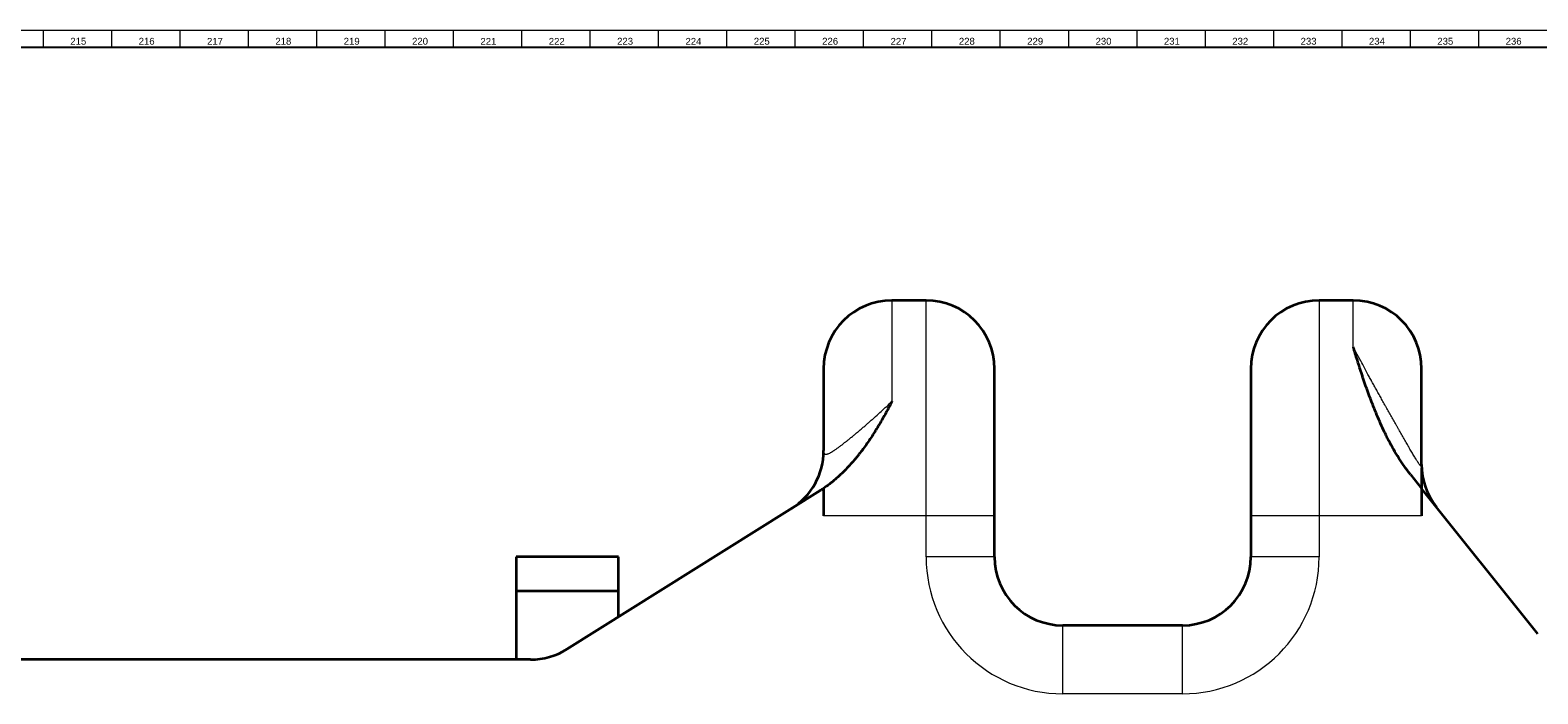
# Model space of a CAD drawing. Header units: millimetres. Extents: x -34 to 6620, y -230 to 4700.
# Tile 173 of 189: x 4286 to 4727, y 4504 to 4698. Entities that reach past the tile are written whole.
import ezdxf

# ---------------------------------------------------------------- set-up
doc = ezdxf.new("R2010")
doc.units = ezdxf.units.MM
doc.layers.add('1', color=7, linetype='Continuous', true_color=0xffffff)
doc.styles.add('Arial Unicode MS', font='Arial Unicode MS')

msp = doc.modelspace()

# ---------------------------------------------------------------- linework, layer by layer
at = {"layer": '1', "color": 3, "linetype": 'Continuous', "lineweight": 18}
msp.add_line((2, 4698), (6618, 4698), dxfattribs=at)
at = {"layer": '1', "color": 3, "linetype": 'Continuous', "lineweight": 13}
for p, q in [((4290, 4698), (4290, 4693)), ((4310, 4698), (4310, 4693)), ((4330, 4698), (4330, 4693)), ((4350, 4698), (4350, 4693)), ((4370, 4698), (4370, 4693)), ((4390, 4698), (4390, 4693)), ((4410, 4698), (4410, 4693)), ((4430, 4698), (4430, 4693)), ((4450, 4698), (4450, 4693)), ((4470, 4698), (4470, 4693)), ((4490, 4698), (4490, 4693)), ((4510, 4698), (4510, 4693)), ((4530, 4698), (4530, 4693)), ((4550, 4698), (4550, 4693)), ((4570, 4698), (4570, 4693)), ((4590, 4698), (4590, 4693)), ((4610, 4698), (4610, 4693)), ((4630, 4698), (4630, 4693)), ((4650, 4698), (4650, 4693)), ((4670, 4698), (4670, 4693)), ((4690, 4698), (4690, 4693)), ((4710, 4698), (4710, 4693))]:
    msp.add_line(p, q, dxfattribs=at)
at = {"layer": '1', "color": 7, "linetype": 'Continuous', "lineweight": 25}
msp.add_line((7, 4693), (6613, 4693), dxfattribs=at)
at = {"layer": '1', "color": 7, "linetype": 'Continuous', "lineweight": 35}
for p, q in [((4548.385, 4619.036), (4538.385, 4619.036)), ((4673.385, 4619.036), (4663.385, 4619.036)), ((4518.385, 4599.036), (4518.385, 4575.121)), ((4568.385, 4556.036), (4568.385, 4599.036)), ((4643.385, 4599.036), (4643.385, 4556.036)), ((4693.385, 4571.052), (4693.385, 4599.036)), ((4690.109, 4568.132), (4693.385, 4564.036)), ((4693.385, 4570.036), (4693.385, 4564.037)), ((4517.397, 4563.419), (4443.249, 4517.076)), ((4518.385, 4564.056), (4518.385, 4556.036)), ((4693.385, 4564.036), (4693.385, 4556.036)), ((4727.38, 4521.542), (4693.385, 4564.036)), ((4568.385, 4544.036), (4568.385, 4556.036)), ((4643.385, 4556.036), (4643.385, 4544.036)), ((4428.385, 4544.036), (4428.385, 4534.036)), ((4458.385, 4544.036), (4428.385, 4544.036)), ((4458.385, 4534.036), (4458.385, 4544.036)), ((4458.385, 4534.036), (4428.385, 4534.036)), ((4428.385, 4534.036), (4428.385, 4514.035)), ((4458.385, 4526.536), (4458.385, 4534.036)), ((4623.385, 4524.036), (4588.385, 4524.036)), ((4432.649, 4514.036), (4248.885, 4514.036))]:
    msp.add_line(p, q, dxfattribs=at)
at = {"layer": '1', "color": 92, "linetype": 'Continuous', "lineweight": 13}
for p, q in [((4538.385, 4619.036), (4538.385, 4589.498)), ((4548.385, 4556.036), (4548.385, 4619.036)), ((4663.385, 4619.036), (4663.385, 4556.036)), ((4673.385, 4605.386), (4673.385, 4619.036)), ((4548.385, 4556.036), (4518.385, 4556.036)), ((4568.385, 4556.036), (4548.385, 4556.036)), ((4548.385, 4544.036), (4548.385, 4556.036)), ((4663.385, 4556.036), (4643.385, 4556.036)), ((4663.385, 4556.036), (4663.385, 4544.036)), ((4693.385, 4556.036), (4663.385, 4556.036)), ((4568.385, 4544.036), (4548.385, 4544.036)), ((4663.385, 4544.036), (4643.385, 4544.036)), ((4588.385, 4504.036), (4588.385, 4524.036)), ((4623.385, 4504.036), (4623.385, 4524.036)), ((4623.385, 4504.036), (4588.385, 4504.036))]:
    msp.add_line(p, q, dxfattribs=at)
at = {"layer": '1', "color": 7, "linetype": 'Continuous', "lineweight": 35}
for centre, start, end in [((4538.385, 4599.036), 90, 180), ((4548.385, 4599.036), 0, 90), ((4663.385, 4599.036), 90, 180), ((4673.385, 4599.036), 0, 90), ((4498.385, 4575.121), 302.00538, 0), ((4713.385, 4571.052), 180, 218.65981), ((4588.385, 4544.036), 180, 270), ((4623.385, 4544.036), 270, 0), ((4432.649, 4534.036), 270, 302.00538)]:
    msp.add_arc(centre, 20, start, end, dxfattribs=at)
at = {"layer": '1', "color": 92, "linetype": 'Continuous', "lineweight": 13}
for centre, start, end in [((4588.385, 4544.036), 180, 270), ((4623.385, 4544.036), 270, 0)]:
    msp.add_arc(centre, 40, start, end, dxfattribs=at)
for points, knots in [([(4693.385, 4571.052), (4693.385, 4570.901), (4693.371, 4570.787), (4693.323, 4570.683), (4693.302, 4570.659), (4693.269, 4570.646), (4693.262, 4570.644), (4693.248, 4570.641), (4693.24, 4570.641), (4693.216, 4570.642), (4693.199, 4570.647), (4693.143, 4570.669), (4693.101, 4570.697), (4693.04, 4570.749), (4693.028, 4570.76), (4693.002, 4570.784), (4692.989, 4570.797), (4692.948, 4570.839), (4692.92, 4570.869), (4692.831, 4570.97), (4692.703, 4571.129), (4692.555, 4571.334), (4692.437, 4571.505), (4692.376, 4571.594), (4692.312, 4571.69), (4692.269, 4571.754), (4692.247, 4571.788), (4692.137, 4571.956), (4692.044, 4572.099), (4691.901, 4572.327), (4691.852, 4572.405), (4691.777, 4572.524), (4691.752, 4572.565), (4691.702, 4572.647), (4691.676, 4572.688), (4691.549, 4572.896), (4691.444, 4573.067), (4691.231, 4573.421), (4691.122, 4573.603), (4690.9, 4573.975), (4690.787, 4574.166), (4690.557, 4574.556), (4690.441, 4574.755), (4690.203, 4575.161), (4690.083, 4575.368), (4689.899, 4575.683), (4689.838, 4575.789), (4689.714, 4576.003), (4689.652, 4576.11), (4689.558, 4576.272), (4689.527, 4576.326), (4689.464, 4576.435), (4689.37, 4576.598), (4689.276, 4576.761), (4688.961, 4577.308), (4688.707, 4577.749), (4688.197, 4578.64), (4687.94, 4579.09), (4687.423, 4579.996), (4687.162, 4580.453), (4686.77, 4581.142), (4686.639, 4581.373), (4686.441, 4581.721), (4686.375, 4581.836), (4686.243, 4582.069), (4686.177, 4582.185), (4685.847, 4582.767), (4685.585, 4583.23), (4685.062, 4584.154), (4684.801, 4584.614), (4684.283, 4585.532), (4684.025, 4585.99), (4683.51, 4586.903), (4683.254, 4587.358), (4682.936, 4587.925), (4682.872, 4588.038), (4682.745, 4588.265), (4682.681, 4588.378), (4682.491, 4588.717), (4682.365, 4588.942), (4681.989, 4589.614), (4681.74, 4590.058), (4681.249, 4590.937), (4681.006, 4591.373), (4680.525, 4592.237), (4680.287, 4592.665), (4679.817, 4593.515), (4679.583, 4593.935), (4679.238, 4594.562), (4679.066, 4594.873), (4678.895, 4595.183), (4678.781, 4595.389), (4678.725, 4595.492), (4678.443, 4596.004), (4678.221, 4596.408), (4677.566, 4597.604), (4677.143, 4598.38), (4676.322, 4599.89), (4675.925, 4600.625), (4675.348, 4601.698), (4675.158, 4602.051), (4674.879, 4602.573), (4674.786, 4602.746), (4674.603, 4603.089), (4674.512, 4603.259), (4674.063, 4604.103), (4673.717, 4604.755), (4673.385, 4605.386)], [0, 0, 0, 0, 0.03125, 0.03125, 0.046875, 0.046875, 0.0507813, 0.0507813, 0.0546875, 0.0546875, 0.0625, 0.0625, 0.078125, 0.078125, 0.0820313, 0.0820313, 0.0859375, 0.0859375, 0.09375, 0.09375, 0.109375, 0.125, 0.125, 0.1328125, 0.1367188, 0.1367188, 0.140625, 0.140625, 0.15625, 0.15625, 0.1640625, 0.1640625, 0.1679688, 0.1679688, 0.171875, 0.171875, 0.1875, 0.1875, 0.203125, 0.203125, 0.21875, 0.21875, 0.234375, 0.234375, 0.25, 0.25, 0.2578125, 0.2578125, 0.265625, 0.265625, 0.2695313, 0.2695313, 0.2734375, 0.28125, 0.28125, 0.3125, 0.3125, 0.34375, 0.34375, 0.375, 0.375, 0.390625, 0.390625, 0.3984375, 0.3984375, 0.40625, 0.40625, 0.4375, 0.4375, 0.46875, 0.46875, 0.5, 0.5, 0.53125, 0.53125, 0.5390625, 0.5390625, 0.546875, 0.546875, 0.5625, 0.5625, 0.59375, 0.59375, 0.625, 0.625, 0.65625, 0.65625, 0.6875, 0.6875, 0.703125, 0.7109375, 0.7109375, 0.71875, 0.71875, 0.75, 0.75, 0.8125, 0.8125, 0.875, 0.875, 0.90625, 0.90625, 0.921875, 0.921875, 0.9375, 0.9375, 1, 1, 1, 1]), ([(4518.385, 4575.121), (4518.385, 4575.061), (4518.387, 4574.973), (4518.393, 4574.89), (4518.397, 4574.836), (4518.4, 4574.809), (4518.415, 4574.679), (4518.434, 4574.585), (4518.487, 4574.416), (4518.521, 4574.343), (4518.606, 4574.218), (4518.657, 4574.167), (4518.778, 4574.089), (4518.849, 4574.063), (4518.951, 4574.046), (4518.972, 4574.043), (4519.016, 4574.04), (4519.083, 4574.037), (4519.156, 4574.042), (4519.234, 4574.052), (4519.26, 4574.057), (4519.315, 4574.067), (4519.398, 4574.084), (4519.488, 4574.11), (4519.674, 4574.17), (4519.809, 4574.224), (4520.099, 4574.357), (4520.255, 4574.436), (4520.506, 4574.574), (4520.635, 4574.648), (4520.771, 4574.729), (4520.863, 4574.784), (4520.909, 4574.813), (4521.051, 4574.9), (4521.148, 4574.962), (4521.296, 4575.058), (4521.371, 4575.107), (4521.448, 4575.158), (4521.499, 4575.192), (4521.525, 4575.209), (4521.758, 4575.365), (4521.972, 4575.514), (4522.413, 4575.827), (4522.641, 4575.992), (4523.108, 4576.337), (4523.348, 4576.517), (4523.84, 4576.892), (4524.092, 4577.087), (4524.48, 4577.389), (4524.611, 4577.492), (4524.809, 4577.649), (4524.876, 4577.701), (4525.009, 4577.807), (4525.076, 4577.861), (4525.413, 4578.129), (4525.686, 4578.349), (4526.239, 4578.797), (4526.517, 4579.024), (4527.074, 4579.482), (4527.354, 4579.713), (4527.916, 4580.181), (4528.197, 4580.417), (4528.763, 4580.893), (4529.047, 4581.133), (4529.616, 4581.618), (4529.901, 4581.862), (4530.474, 4582.354), (4530.762, 4582.603), (4531.122, 4582.915), (4531.194, 4582.978), (4531.338, 4583.104), (4531.41, 4583.167), (4531.555, 4583.292), (4531.627, 4583.355), (4531.77, 4583.481), (4532.129, 4583.795), (4532.484, 4584.107), (4533.047, 4584.606), (4533.327, 4584.854), (4534.16, 4585.598), (4534.706, 4586.091), (4535.784, 4587.072), (4536.315, 4587.56), (4537.362, 4588.532), (4537.877, 4589.016), (4538.385, 4589.498)], [0, 0, 0, 0, 0.015625, 0.0234375, 0.0234375, 0.03125, 0.03125, 0.0625, 0.0625, 0.09375, 0.09375, 0.125, 0.125, 0.15625, 0.15625, 0.1640625, 0.1640625, 0.171875, 0.1875, 0.1875, 0.1953125, 0.1953125, 0.203125, 0.21875, 0.21875, 0.25, 0.25, 0.28125, 0.28125, 0.296875, 0.3046875, 0.3046875, 0.3125, 0.3125, 0.328125, 0.328125, 0.3359375, 0.3398438, 0.3398438, 0.34375, 0.34375, 0.375, 0.375, 0.40625, 0.40625, 0.4375, 0.4375, 0.46875, 0.46875, 0.484375, 0.484375, 0.4921875, 0.4921875, 0.5, 0.5, 0.53125, 0.53125, 0.5625, 0.5625, 0.59375, 0.59375, 0.625, 0.625, 0.65625, 0.65625, 0.6875, 0.6875, 0.71875, 0.71875, 0.7265625, 0.7265625, 0.734375, 0.734375, 0.7421875, 0.7421875, 0.75, 0.78125, 0.78125, 0.8125, 0.8125, 0.875, 0.875, 0.9375, 0.9375, 1, 1, 1, 1])]:
    msp.add_open_spline(points, degree=3, knots=knots, dxfattribs=at)
at = {"layer": '1', "color": 7, "linetype": 'Continuous', "lineweight": 35}
for points, knots in [([(4690.109, 4568.132), (4689.486, 4568.911), (4688.893, 4569.703), (4687.758, 4571.308), (4687.216, 4572.121), (4686.177, 4573.763), (4685.68, 4574.592), (4684.724, 4576.261), (4684.265, 4577.102), (4683.603, 4578.368), (4683.386, 4578.792), (4683.067, 4579.428), (4682.962, 4579.64), (4682.754, 4580.064), (4682.651, 4580.275), (4682.142, 4581.332), (4681.752, 4582.173), (4681.004, 4583.844), (4680.646, 4584.674), (4679.955, 4586.321), (4679.623, 4587.138), (4678.982, 4588.758), (4678.673, 4589.561), (4678.075, 4591.151), (4677.787, 4591.938), (4677.228, 4593.495), (4676.958, 4594.265), (4676.63, 4595.216), (4676.565, 4595.406), (4676.436, 4595.784), (4676.372, 4595.972), (4676.182, 4596.535), (4676.057, 4596.906), (4675.691, 4598.009), (4675.455, 4598.73), (4675.001, 4600.143), (4674.782, 4600.834), (4674.358, 4602.187), (4674.154, 4602.848), (4673.858, 4603.817), (4673.713, 4604.296), (4673.548, 4604.844), (4673.466, 4605.116), (4673.426, 4605.251), (4673.407, 4605.314), (4673.4, 4605.338), (4673.397, 4605.347), (4673.395, 4605.352), (4673.391, 4605.367), (4673.388, 4605.376), (4673.385, 4605.386)], [0, 0, 0, 0, 0.0625, 0.0625, 0.125, 0.125, 0.1875, 0.1875, 0.25, 0.25, 0.28125, 0.28125, 0.296875, 0.296875, 0.3125, 0.3125, 0.375, 0.375, 0.4375, 0.4375, 0.5, 0.5, 0.5625, 0.5625, 0.625, 0.625, 0.6875, 0.6875, 0.703125, 0.703125, 0.71875, 0.71875, 0.75, 0.75, 0.8125, 0.8125, 0.875, 0.875, 0.9375, 0.9375, 0.96875, 0.984375, 0.9921875, 0.9960937, 0.9980469, 0.9985352, 0.9985352, 0.9990234, 0.9990234, 1, 1, 1, 1]), ([(4538.385, 4589.498), (4538.381, 4589.49), (4538.376, 4589.481), (4538.368, 4589.464), (4538.363, 4589.455), (4538.35, 4589.429), (4538.323, 4589.377), (4538.26, 4589.255), (4538.134, 4589.01), (4537.88, 4588.521), (4537.659, 4588.101), (4537.213, 4587.26), (4536.91, 4586.698), (4535.984, 4585.009), (4535.342, 4583.88), (4534, 4581.621), (4533.3, 4580.492), (4532.198, 4578.805), (4531.822, 4578.243), (4531.05, 4577.125), (4530.654, 4576.567), (4529.842, 4575.457), (4529.425, 4574.904), (4528.782, 4574.08), (4528.565, 4573.806), (4528.235, 4573.396), (4528.124, 4573.26), (4527.901, 4572.989), (4527.789, 4572.853), (4526.776, 4571.641), (4525.837, 4570.594), (4524.364, 4569.083), (4523.863, 4568.589), (4522.836, 4567.623), (4522.31, 4567.15), (4521.235, 4566.229), (4520.684, 4565.78), (4519.556, 4564.909), (4518.978, 4564.486), (4518.385, 4564.078)], [0, 0, 0, 0, 0.0009766, 0.0009766, 0.0019531, 0.0019531, 0.0039063, 0.0078125, 0.015625, 0.03125, 0.0625, 0.0625, 0.125, 0.125, 0.25, 0.25, 0.375, 0.375, 0.4375, 0.4375, 0.5, 0.5, 0.5625, 0.5625, 0.59375, 0.59375, 0.609375, 0.609375, 0.625, 0.625, 0.75, 0.75, 0.8125, 0.8125, 0.875, 0.875, 0.9375, 0.9375, 1, 1, 1, 1])]:
    msp.add_open_spline(points, degree=3, knots=knots, dxfattribs=at)
for points in [[(4518.385, 4564.056), (4518.059, 4563.839), (4517.729, 4563.626), (4517.397, 4563.419)], [(4518.385, 4564.078), (4518.385, 4564.069), (4518.385, 4564.062), (4518.385, 4564.056)]]:
    msp.add_open_spline(points, degree=3, dxfattribs=at)

# ---------------------------------------------------------------- texts
at = {"layer": '1', "color": 3, "linetype": 'Continuous', "lineweight": 13, "char_height": 2, "attachment_point": 7, "line_spacing_factor": 1.069626, "style": 'Arial Unicode MS'}
for s, insert in [('\\W1.0000;215', (4297.969, 4693.738)), ('\\W1.0000;216', (4317.969, 4693.738)), ('\\W1.0000;217', (4337.969, 4693.738)), ('\\W1.0000;218', (4357.969, 4693.738)), ('\\W1.0000;219', (4377.969, 4693.738)), ('\\W1.0000;220', (4397.969, 4693.738)), ('\\W1.0000;221', (4417.969, 4693.738)), ('\\W1.0000;222', (4437.969, 4693.738)), ('\\W1.0000;223', (4457.969, 4693.738)), ('\\W1.0000;224', (4477.969, 4693.738)), ('\\W1.0000;225', (4497.969, 4693.738)), ('\\W1.0000;226', (4517.969, 4693.738)), ('\\W1.0000;227', (4537.969, 4693.738)), ('\\W1.0000;228', (4557.969, 4693.738)), ('\\W1.0000;229', (4577.969, 4693.738)), ('\\W1.0000;230', (4597.969, 4693.738)), ('\\W1.0000;231', (4617.969, 4693.738)), ('\\W1.0000;232', (4637.969, 4693.738)), ('\\W1.0000;233', (4657.969, 4693.738)), ('\\W1.0000;234', (4677.969, 4693.738)), ('\\W1.0000;235', (4697.969, 4693.738)), ('\\W1.0000;236', (4717.969, 4693.738))]:
    msp.add_mtext(s, dxfattribs=dict(at, insert=insert))

doc.saveas('drawing.dxf')
